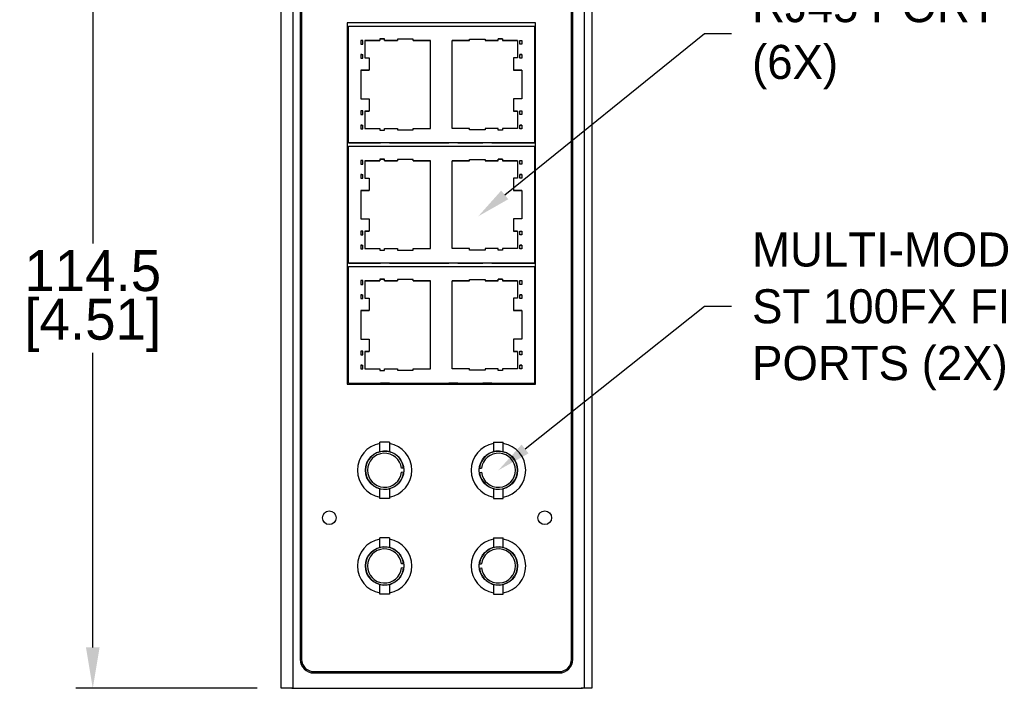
# Model space of a CAD drawing. Header units: inches. Extents: x 0 to 559, y 0 to 432.
# Tile 1 of 3: x 135 to 280, y 165 to 263. Entities that reach past the tile are written whole.
import ezdxf
from ezdxf import colors
from ezdxf.entities.mleader import LeaderData, LeaderLine
from ezdxf.math import Vec2, Vec3

# ---------------------------------------------------------------- set-up
doc = ezdxf.new("R2010")
doc.units = ezdxf.units.IN
doc.header["$LTSCALE"] = 10
doc.header["$MEASUREMENT"] = 0
doc.layers.add('DIMENSIONS', color=140, linetype='Continuous')
doc.layers.add('TEXT', color=140, linetype='Continuous')
doc.dimstyles.get("Standard").update_dxf_attribs({"dimtxt": 6, "dimasz": 6, "dimexe": 2.5, "dimexo": 3.5, "dimgap": 1, "dimtad": 0, "dimtih": 1, "dimtoh": 1, "dimdec": 1, "dimzin": 0, "dimdsep": 46, "dimtxsty": 'Standard', "dimcen": 0, "dimadec": 0, "dimazin": 0, "dimtfac": 1, "dimtdec": 1, "dimtofl": 0, "dimtmove": 0, "dimatfit": 3, "dimfxl": 1, "dimtolj": 1, "dimtzin": 0, "dimarcsym": 0})

# ---------------------------------------------------------------- blocks, each defined once
blk = doc.blocks.new('*D12')
at = {"layer": 'DEFPOINTS', "color": 0, "transparency": 16777216}
for p in [(173.63, 279.65), (145.98, 165.15), (173.63, 165.15)]:
    blk.add_point(p, dxfattribs=at)
at = {"layer": 'DIMENSIONS', "color": 0, "lineweight": -2, "transparency": 16777216}
for p, q in [((170.13, 279.65), (143.48, 279.65)), ((145.98, 273.65), (145.98, 230.4)), ((145.98, 171.15), (145.98, 214.4)), ((170.13, 165.15), (143.48, 165.15))]:
    blk.add_line(p, q, dxfattribs=at)
at = {"layer": 'DIMENSIONS', "color": 0, "transparency": 16777216}
for points in [[(144.98, 273.65), (146.98, 273.65), (145.98, 279.65)], [(144.98, 171.15), (146.98, 171.15), (145.98, 165.15)]]:
    blk.add_solid(points, dxfattribs=at)
at = {"layer": 'DIMENSIONS', "color": 0, "transparency": 16777216, "char_height": 6, "attachment_point": 5}
for s, insert in [('\\A1;114.5', (145.98, 226.4)), ('\\A1;[4.51]', (145.98, 218.4))]:
    blk.add_mtext(s, dxfattribs=dict(at, insert=insert))

msp = doc.modelspace()

# ---------------------------------------------------------------- linework, layer by layer
for p, q in [((173.63, 165.15), (173.63, 279.65)), ((175.37, 165.15), (175.37, 279.65)), ((218.13, 165.15), (218.13, 279.65)), ((219.23, 279.65), (219.23, 165.15)), ((176.43, 275.4), (176.43, 169.4)), ((216.43, 169.4), (216.43, 275.4)), ((210.93, 262.8), (183.33, 262.8)), ((183.33, 262.8), (183.33, 209.8)), ((183.53, 260.22), (183.53, 262.31)), ((183.53, 262.31), (210.78, 262.31)), ((210.78, 262.31), (210.78, 245.18)), ((210.93, 209.8), (210.93, 262.8)), ((183.53, 260.22), (183.53, 260.22)), ((183.53, 259.68), (183.53, 260.22)), ((185.33, 260.23), (185.33, 259.68)), ((185.63, 260.23), (185.33, 260.23)), ((185.63, 260.23), (185.33, 260.23)), ((185.63, 259.68), (185.63, 260.23)), ((185.63, 260.23), (185.63, 260.23)), ((185.93, 260.19), (185.93, 257.66)), ((188.13, 260.19), (185.93, 260.19)), ((185.93, 260.19), (188.13, 260.19)), ((188.13, 260.45), (188.13, 260.19)), ((188.78, 260.45), (188.13, 260.45)), ((188.13, 260.45), (188.78, 260.45)), ((188.13, 260.19), (188.13, 260.19)), ((188.78, 260.19), (188.78, 260.45)), ((190.72, 260.19), (188.78, 260.19)), ((188.78, 260.19), (190.72, 260.19)), ((188.78, 260.19), (188.78, 260.19)), ((190.72, 260.4), (190.72, 260.19)), ((193.01, 260.4), (190.72, 260.4)), ((190.72, 260.19), (190.72, 260.19)), ((193.01, 260.19), (193.01, 260.4)), ((195.55, 260.19), (193.01, 260.19)), ((193.01, 260.19), (195.55, 260.19)), ((193.01, 260.19), (193.01, 260.19)), ((195.55, 247.31), (195.55, 260.19)), ((198.71, 260.19), (201.25, 260.19)), ((198.71, 247.31), (198.71, 260.19)), ((201.25, 260.19), (198.71, 260.19)), ((201.25, 260.4), (203.54, 260.4)), ((201.25, 260.19), (201.25, 260.4)), ((201.25, 260.19), (201.25, 260.19)), ((203.54, 260.4), (203.54, 260.19)), ((203.54, 260.19), (205.48, 260.19)), ((205.48, 260.19), (203.54, 260.19)), ((203.54, 260.19), (203.54, 260.19)), ((205.48, 260.45), (206.13, 260.45)), ((205.48, 260.19), (205.48, 260.45)), ((206.13, 260.45), (205.48, 260.45)), ((205.48, 260.19), (205.48, 260.19)), ((206.13, 260.45), (206.13, 260.19)), ((206.13, 260.19), (208.33, 260.19)), ((206.13, 260.19), (206.13, 260.19)), ((208.33, 260.19), (206.13, 260.19)), ((208.33, 260.19), (208.33, 257.66)), ((208.63, 259.68), (208.63, 260.23)), ((208.63, 260.23), (208.93, 260.23)), ((208.63, 260.23), (208.63, 260.23)), ((208.63, 260.23), (208.93, 260.23)), ((208.93, 260.23), (208.93, 259.68)), ((183.53, 258.16), (183.53, 259.68)), ((185.33, 259.68), (185.63, 259.68)), ((208.93, 259.68), (208.63, 259.68)), ((183.53, 258.16), (183.53, 258.16)), ((183.53, 258.16), (183.53, 258.16)), ((183.53, 258.16), (183.53, 258.16)), ((183.53, 257.62), (183.53, 258.16)), ((183.53, 255.85), (183.53, 257.62)), ((185.33, 258.16), (185.63, 258.16)), ((185.33, 258.16), (185.33, 257.62)), ((185.33, 258.16), (185.43, 258.16)), ((185.33, 257.62), (185.63, 257.62)), ((185.63, 257.62), (185.63, 258.16)), ((185.63, 258.16), (185.63, 258.16)), ((185.93, 257.66), (186.55, 257.66)), ((186.55, 257.66), (186.55, 255.85)), ((207.71, 257.66), (207.71, 255.85)), ((208.33, 257.66), (207.71, 257.66)), ((208.93, 258.16), (208.63, 258.16)), ((208.63, 257.62), (208.63, 258.16)), ((208.63, 258.16), (208.63, 258.16)), ((208.93, 257.62), (208.63, 257.62)), ((208.93, 258.16), (208.83, 258.16)), ((208.93, 258.16), (208.93, 257.62)), ((183.53, 255.85), (183.53, 255.85)), ((183.53, 251.65), (183.53, 255.85)), ((185.33, 255.85), (185.33, 251.65)), ((186.55, 255.85), (185.33, 255.85)), ((185.33, 255.85), (185.63, 255.85)), ((185.63, 255.85), (186.55, 255.85)), ((186.55, 255.85), (186.55, 255.85)), ((207.71, 255.85), (208.93, 255.85)), ((207.71, 255.85), (207.71, 255.85)), ((208.63, 255.85), (207.71, 255.85)), ((208.93, 255.85), (208.63, 255.85)), ((208.93, 255.85), (208.93, 251.65)), ((183.53, 249.87), (183.53, 251.65)), ((185.33, 251.65), (186.55, 251.65)), ((186.55, 251.65), (186.55, 249.84)), ((207.71, 251.65), (207.71, 249.84)), ((208.93, 251.65), (207.71, 251.65)), ((183.53, 249.87), (183.53, 249.87)), ((183.53, 249.33), (183.53, 249.87)), ((183.53, 247.81), (183.53, 249.33)), ((185.33, 249.88), (185.33, 249.33)), ((185.63, 249.88), (185.33, 249.88)), ((185.63, 249.88), (185.33, 249.88)), ((185.33, 249.33), (185.63, 249.33)), ((185.63, 249.33), (185.63, 249.88)), ((185.63, 249.88), (185.63, 249.88)), ((185.93, 249.84), (185.93, 247.31)), ((186.55, 249.84), (185.93, 249.84)), ((185.93, 249.84), (186.55, 249.84)), ((186.55, 249.84), (186.55, 249.84)), ((207.71, 249.84), (208.33, 249.84)), ((208.33, 249.84), (207.71, 249.84)), ((207.71, 249.84), (207.71, 249.84)), ((208.33, 249.84), (208.33, 247.31)), ((208.63, 249.33), (208.63, 249.88)), ((208.63, 249.88), (208.93, 249.88)), ((208.63, 249.88), (208.63, 249.88)), ((208.63, 249.88), (208.93, 249.88)), ((208.93, 249.33), (208.63, 249.33)), ((208.93, 249.88), (208.93, 249.33)), ((183.53, 247.81), (183.53, 247.81)), ((183.53, 247.81), (183.53, 247.81)), ((183.53, 247.81), (183.53, 247.81)), ((183.53, 247.27), (183.53, 247.81)), ((183.53, 245.18), (183.53, 247.27)), ((185.33, 247.81), (185.33, 247.27)), ((185.33, 247.81), (185.63, 247.81)), ((185.33, 247.81), (185.43, 247.81)), ((185.33, 247.27), (185.63, 247.27)), ((185.63, 247.27), (185.63, 247.81)), ((185.63, 247.81), (185.63, 247.81)), ((185.93, 247.31), (188.13, 247.31)), ((188.13, 247.31), (188.13, 247.05)), ((188.78, 247.31), (190.72, 247.31)), ((188.78, 247.05), (188.78, 247.31)), ((190.72, 247.31), (190.72, 247.09)), ((190.72, 247.09), (193.01, 247.09)), ((193.01, 247.31), (195.55, 247.31)), ((193.01, 247.09), (193.01, 247.31)), ((201.25, 247.31), (198.71, 247.31)), ((201.25, 247.09), (201.25, 247.31)), ((203.54, 247.09), (201.25, 247.09)), ((203.54, 247.31), (203.54, 247.09)), ((205.48, 247.31), (203.54, 247.31)), ((205.48, 247.05), (205.48, 247.31)), ((206.13, 247.31), (206.13, 247.05)), ((208.33, 247.31), (206.13, 247.31)), ((208.63, 247.27), (208.63, 247.81)), ((208.93, 247.81), (208.63, 247.81)), ((208.63, 247.81), (208.63, 247.81)), ((208.93, 247.27), (208.63, 247.27)), ((208.93, 247.81), (208.83, 247.81)), ((208.93, 247.81), (208.93, 247.27)), ((188.13, 247.05), (188.78, 247.05)), ((206.13, 247.05), (205.48, 247.05)), ((210.78, 245.18), (183.53, 245.18)), ((183.53, 245.18), (188.21, 245.18)), ((183.53, 245.18), (183.53, 245.18)), ((183.53, 242.59), (183.53, 244.68)), ((183.53, 244.68), (210.78, 244.68)), ((189.54, 245.18), (188.21, 245.18)), ((189.54, 245.18), (198.21, 245.18)), ((199.54, 245.18), (198.21, 245.18)), ((199.54, 245.18), (203.21, 245.18)), ((204.54, 245.18), (203.21, 245.18)), ((204.54, 245.18), (210.78, 245.18)), ((210.78, 245.18), (210.78, 245.18)), ((210.78, 244.68), (210.78, 227.55)), ((188.13, 242.82), (188.13, 242.56)), ((188.78, 242.82), (188.13, 242.82)), ((188.13, 242.82), (188.78, 242.82)), ((188.78, 242.56), (188.78, 242.82)), ((190.72, 242.77), (190.72, 242.56)), ((193.01, 242.77), (190.72, 242.77)), ((193.01, 242.56), (193.01, 242.77)), ((201.25, 242.77), (203.54, 242.77)), ((201.25, 242.56), (201.25, 242.77)), ((203.54, 242.77), (203.54, 242.56)), ((205.48, 242.82), (206.13, 242.82)), ((205.48, 242.56), (205.48, 242.82)), ((206.13, 242.82), (205.48, 242.82)), ((206.13, 242.82), (206.13, 242.56)), ((183.53, 242.59), (183.53, 242.59)), ((183.53, 242.05), (183.53, 242.59)), ((183.53, 240.53), (183.53, 242.05)), ((185.33, 242.6), (185.33, 242.05)), ((185.63, 242.6), (185.33, 242.6)), ((185.63, 242.6), (185.33, 242.6)), ((185.33, 242.05), (185.63, 242.05)), ((185.63, 242.05), (185.63, 242.6)), ((185.63, 242.6), (185.63, 242.6)), ((185.93, 242.56), (185.93, 240.03)), ((188.13, 242.56), (185.93, 242.56)), ((185.93, 242.56), (188.13, 242.56)), ((188.13, 242.56), (188.13, 242.56)), ((190.72, 242.56), (188.78, 242.56)), ((188.78, 242.56), (190.72, 242.56)), ((188.78, 242.56), (188.78, 242.56)), ((190.72, 242.56), (190.72, 242.56)), ((195.55, 242.56), (193.01, 242.56)), ((193.01, 242.56), (195.55, 242.56)), ((193.01, 242.56), (193.01, 242.56)), ((195.55, 229.68), (195.55, 242.56)), ((198.71, 242.56), (201.25, 242.56)), ((198.71, 229.68), (198.71, 242.56)), ((201.25, 242.56), (198.71, 242.56)), ((201.25, 242.56), (201.25, 242.56)), ((203.54, 242.56), (205.48, 242.56)), ((205.48, 242.56), (203.54, 242.56)), ((203.54, 242.56), (203.54, 242.56)), ((205.48, 242.56), (205.48, 242.56)), ((206.13, 242.56), (208.33, 242.56)), ((206.13, 242.56), (206.13, 242.56)), ((208.33, 242.56), (206.13, 242.56)), ((208.33, 242.56), (208.33, 240.03)), ((208.63, 242.05), (208.63, 242.6)), ((208.63, 242.6), (208.93, 242.6)), ((208.63, 242.6), (208.63, 242.6)), ((208.63, 242.6), (208.93, 242.6)), ((208.93, 242.05), (208.63, 242.05)), ((208.93, 242.6), (208.93, 242.05)), ((183.53, 240.53), (183.53, 240.53)), ((183.53, 240.53), (183.53, 240.53)), ((183.53, 240.53), (183.53, 240.53)), ((183.53, 239.99), (183.53, 240.53)), ((183.53, 238.22), (183.53, 239.99)), ((185.33, 240.53), (185.63, 240.53)), ((185.33, 240.53), (185.33, 239.99)), ((185.33, 240.53), (185.43, 240.53)), ((185.33, 239.99), (185.63, 239.99)), ((185.63, 239.99), (185.63, 240.53)), ((185.63, 240.53), (185.63, 240.53)), ((185.93, 240.03), (186.55, 240.03)), ((186.55, 240.03), (186.55, 238.22)), ((207.71, 240.03), (207.71, 238.22)), ((208.33, 240.03), (207.71, 240.03)), ((208.93, 240.53), (208.63, 240.53)), ((208.63, 239.99), (208.63, 240.53)), ((208.63, 240.53), (208.63, 240.53)), ((208.93, 239.99), (208.63, 239.99)), ((208.93, 240.53), (208.83, 240.53)), ((208.93, 240.53), (208.93, 239.99)), ((183.53, 238.22), (183.53, 238.22)), ((183.53, 234.02), (183.53, 238.22)), ((185.33, 238.22), (185.33, 234.02)), ((186.55, 238.22), (185.33, 238.22)), ((185.33, 238.22), (185.63, 238.22)), ((185.63, 238.22), (186.55, 238.22)), ((186.55, 238.22), (186.55, 238.22)), ((207.71, 238.22), (208.93, 238.22)), ((207.71, 238.22), (207.71, 238.22)), ((208.63, 238.22), (207.71, 238.22)), ((208.93, 238.22), (208.63, 238.22)), ((208.93, 238.22), (208.93, 234.02)), ((183.53, 232.24), (183.53, 234.02)), ((185.33, 234.02), (186.55, 234.02)), ((186.55, 234.02), (186.55, 232.21)), ((207.71, 234.02), (207.71, 232.21)), ((208.93, 234.02), (207.71, 234.02)), ((183.53, 232.24), (183.53, 232.24)), ((183.53, 231.7), (183.53, 232.24)), ((183.53, 230.18), (183.53, 231.7)), ((185.33, 232.25), (185.33, 231.7)), ((185.63, 232.25), (185.33, 232.25)), ((185.63, 232.25), (185.33, 232.25)), ((185.33, 231.7), (185.63, 231.7)), ((185.63, 231.7), (185.63, 232.25)), ((185.63, 232.25), (185.63, 232.25)), ((185.93, 232.21), (185.93, 229.68)), ((186.55, 232.21), (185.93, 232.21)), ((185.93, 232.21), (186.55, 232.21)), ((186.55, 232.21), (186.55, 232.21)), ((207.71, 232.21), (208.33, 232.21)), ((208.33, 232.21), (207.71, 232.21)), ((207.71, 232.21), (207.71, 232.21)), ((208.33, 232.21), (208.33, 229.68)), ((208.63, 231.7), (208.63, 232.25)), ((208.63, 232.25), (208.93, 232.25)), ((208.63, 232.25), (208.63, 232.25)), ((208.63, 232.25), (208.93, 232.25)), ((208.93, 231.7), (208.63, 231.7)), ((208.93, 232.25), (208.93, 231.7)), ((183.53, 230.18), (183.53, 230.18)), ((183.53, 230.18), (183.53, 230.18)), ((183.53, 230.18), (183.53, 230.18)), ((183.53, 229.64), (183.53, 230.18)), ((185.33, 230.18), (185.33, 229.64)), ((185.33, 230.18), (185.63, 230.18)), ((185.33, 230.18), (185.43, 230.18)), ((185.63, 229.64), (185.63, 230.18)), ((185.63, 230.18), (185.63, 230.18)), ((208.63, 229.64), (208.63, 230.18)), ((208.93, 230.18), (208.63, 230.18)), ((208.63, 230.18), (208.63, 230.18)), ((208.93, 230.18), (208.83, 230.18)), ((208.93, 230.18), (208.93, 229.64)), ((183.53, 227.55), (183.53, 229.64)), ((185.33, 229.64), (185.63, 229.64)), ((185.93, 229.68), (188.13, 229.68)), ((188.13, 229.68), (188.13, 229.42)), ((188.13, 229.42), (188.78, 229.42)), ((188.78, 229.68), (190.72, 229.68)), ((188.78, 229.42), (188.78, 229.68)), ((190.72, 229.68), (190.72, 229.46)), ((190.72, 229.46), (193.01, 229.46)), ((193.01, 229.68), (195.55, 229.68)), ((193.01, 229.46), (193.01, 229.68)), ((201.25, 229.68), (198.71, 229.68)), ((201.25, 229.46), (201.25, 229.68)), ((203.54, 229.46), (201.25, 229.46)), ((203.54, 229.68), (203.54, 229.46)), ((205.48, 229.68), (203.54, 229.68)), ((205.48, 229.42), (205.48, 229.68)), ((206.13, 229.42), (205.48, 229.42)), ((206.13, 229.68), (206.13, 229.42)), ((208.33, 229.68), (206.13, 229.68)), ((208.93, 229.64), (208.63, 229.64)), ((183.53, 227.55), (188.21, 227.55)), ((183.53, 227.55), (183.53, 227.55)), ((210.78, 227.55), (183.53, 227.55)), ((183.53, 224.96), (183.53, 227.05)), ((183.53, 227.05), (210.78, 227.05)), ((189.54, 227.55), (188.21, 227.55)), ((189.54, 227.55), (198.21, 227.55)), ((199.54, 227.55), (198.21, 227.55)), ((199.54, 227.55), (203.21, 227.55)), ((204.54, 227.55), (203.21, 227.55)), ((204.54, 227.55), (210.78, 227.55)), ((210.78, 227.55), (210.78, 227.55)), ((210.78, 227.05), (210.78, 209.92)), ((183.53, 224.96), (183.53, 224.96)), ((183.53, 224.42), (183.53, 224.96)), ((183.53, 222.9), (183.53, 224.42)), ((185.33, 224.97), (185.33, 224.42)), ((185.63, 224.97), (185.33, 224.97)), ((185.63, 224.97), (185.33, 224.97)), ((185.33, 224.42), (185.63, 224.42)), ((185.63, 224.42), (185.63, 224.97)), ((185.63, 224.97), (185.63, 224.97)), ((185.93, 224.93), (185.93, 222.4)), ((188.13, 224.93), (185.93, 224.93)), ((185.93, 224.93), (188.13, 224.93)), ((188.13, 225.19), (188.13, 224.93)), ((188.78, 225.19), (188.13, 225.19)), ((188.13, 225.19), (188.78, 225.19)), ((188.13, 224.93), (188.13, 224.93)), ((188.78, 224.93), (188.78, 225.19)), ((190.72, 224.93), (188.78, 224.93)), ((188.78, 224.93), (190.72, 224.93)), ((188.78, 224.93), (188.78, 224.93)), ((190.72, 225.14), (190.72, 224.93)), ((193.01, 225.14), (190.72, 225.14)), ((190.72, 224.93), (190.72, 224.93)), ((193.01, 224.93), (193.01, 225.14)), ((195.55, 224.93), (193.01, 224.93)), ((193.01, 224.93), (195.55, 224.93)), ((193.01, 224.93), (193.01, 224.93)), ((195.55, 212.05), (195.55, 224.93)), ((198.71, 224.93), (201.25, 224.93)), ((198.71, 212.05), (198.71, 224.93)), ((201.25, 224.93), (198.71, 224.93)), ((201.25, 225.14), (203.54, 225.14)), ((201.25, 224.93), (201.25, 225.14)), ((201.25, 224.93), (201.25, 224.93)), ((203.54, 225.14), (203.54, 224.93)), ((203.54, 224.93), (205.48, 224.93)), ((205.48, 224.93), (203.54, 224.93)), ((203.54, 224.93), (203.54, 224.93)), ((205.48, 225.19), (206.13, 225.19)), ((205.48, 224.93), (205.48, 225.19)), ((206.13, 225.19), (205.48, 225.19)), ((205.48, 224.93), (205.48, 224.93)), ((206.13, 225.19), (206.13, 224.93)), ((206.13, 224.93), (208.33, 224.93)), ((206.13, 224.93), (206.13, 224.93)), ((208.33, 224.93), (206.13, 224.93)), ((208.33, 224.93), (208.33, 222.4)), ((208.63, 224.42), (208.63, 224.97)), ((208.63, 224.97), (208.93, 224.97)), ((208.63, 224.97), (208.63, 224.97)), ((208.63, 224.97), (208.93, 224.97)), ((208.93, 224.42), (208.63, 224.42)), ((208.93, 224.97), (208.93, 224.42)), ((183.53, 222.9), (183.53, 222.9)), ((183.53, 222.9), (183.53, 222.9)), ((183.53, 222.9), (183.53, 222.9)), ((183.53, 222.36), (183.53, 222.9)), ((185.33, 222.9), (185.63, 222.9)), ((185.33, 222.9), (185.33, 222.36)), ((185.33, 222.9), (185.43, 222.9)), ((185.63, 222.36), (185.63, 222.9)), ((185.63, 222.9), (185.63, 222.9)), ((208.93, 222.9), (208.63, 222.9)), ((208.63, 222.36), (208.63, 222.9)), ((208.63, 222.9), (208.63, 222.9)), ((208.93, 222.9), (208.83, 222.9)), ((208.93, 222.9), (208.93, 222.36)), ((183.53, 220.59), (183.53, 222.36)), ((185.33, 222.36), (185.63, 222.36)), ((185.93, 222.4), (186.55, 222.4)), ((186.55, 222.4), (186.55, 220.59)), ((207.71, 222.4), (207.71, 220.59)), ((208.33, 222.4), (207.71, 222.4)), ((208.93, 222.36), (208.63, 222.36)), ((183.53, 220.59), (183.53, 220.59)), ((183.53, 216.39), (183.53, 220.59)), ((185.33, 220.59), (185.33, 216.39)), ((186.55, 220.59), (185.33, 220.59)), ((185.33, 220.59), (185.63, 220.59)), ((185.63, 220.59), (186.55, 220.59)), ((186.55, 220.59), (186.55, 220.59)), ((207.71, 220.59), (208.93, 220.59)), ((207.71, 220.59), (207.71, 220.59)), ((208.63, 220.59), (207.71, 220.59)), ((208.93, 220.59), (208.63, 220.59)), ((208.93, 220.59), (208.93, 216.39)), ((183.53, 214.61), (183.53, 216.39)), ((185.33, 216.39), (186.55, 216.39)), ((186.55, 216.39), (186.55, 214.58)), ((207.71, 216.39), (207.71, 214.58)), ((208.93, 216.39), (207.71, 216.39)), ((183.53, 214.61), (183.53, 214.61)), ((183.53, 214.07), (183.53, 214.61)), ((183.53, 212.55), (183.53, 214.07)), ((185.33, 214.62), (185.33, 214.07)), ((185.63, 214.62), (185.33, 214.62)), ((185.63, 214.62), (185.33, 214.62)), ((185.33, 214.07), (185.63, 214.07)), ((185.63, 214.07), (185.63, 214.62)), ((185.63, 214.62), (185.63, 214.62)), ((185.93, 214.58), (185.93, 212.05)), ((186.55, 214.58), (185.93, 214.58)), ((185.93, 214.58), (186.55, 214.58)), ((186.55, 214.58), (186.55, 214.58)), ((207.71, 214.58), (208.33, 214.58)), ((208.33, 214.58), (207.71, 214.58)), ((207.71, 214.58), (207.71, 214.58)), ((208.33, 214.58), (208.33, 212.05)), ((208.63, 214.07), (208.63, 214.62)), ((208.63, 214.62), (208.93, 214.62)), ((208.63, 214.62), (208.63, 214.62)), ((208.63, 214.62), (208.93, 214.62)), ((208.93, 214.07), (208.63, 214.07)), ((208.93, 214.62), (208.93, 214.07)), ((183.53, 212.55), (183.53, 212.55)), ((183.53, 212.55), (183.53, 212.55)), ((183.53, 212.55), (183.53, 212.55)), ((183.53, 212.01), (183.53, 212.55)), ((185.33, 212.55), (185.33, 212.01)), ((185.33, 212.55), (185.63, 212.55)), ((185.33, 212.55), (185.43, 212.55)), ((185.63, 212.01), (185.63, 212.55)), ((185.63, 212.55), (185.63, 212.55)), ((208.63, 212.01), (208.63, 212.55)), ((208.93, 212.55), (208.63, 212.55)), ((208.63, 212.55), (208.63, 212.55)), ((208.93, 212.55), (208.83, 212.55)), ((208.93, 212.55), (208.93, 212.01)), ((183.53, 209.92), (183.53, 212.01)), ((185.33, 212.01), (185.63, 212.01)), ((185.93, 212.05), (188.13, 212.05)), ((188.13, 212.05), (188.13, 211.79)), ((188.13, 211.79), (188.78, 211.79)), ((188.78, 212.05), (190.72, 212.05)), ((188.78, 211.79), (188.78, 212.05)), ((190.72, 212.05), (190.72, 211.83)), ((190.72, 211.83), (193.01, 211.83)), ((193.01, 212.05), (195.55, 212.05)), ((193.01, 211.83), (193.01, 212.05)), ((201.25, 212.05), (198.71, 212.05)), ((201.25, 211.83), (201.25, 212.05)), ((203.54, 211.83), (201.25, 211.83)), ((203.54, 212.05), (203.54, 211.83)), ((205.48, 212.05), (203.54, 212.05)), ((205.48, 211.79), (205.48, 212.05)), ((206.13, 211.79), (205.48, 211.79)), ((206.13, 212.05), (206.13, 211.79)), ((208.33, 212.05), (206.13, 212.05)), ((208.93, 212.01), (208.63, 212.01)), ((183.33, 209.8), (210.93, 209.8)), ((183.53, 209.92), (188.21, 209.92)), ((183.53, 209.92), (183.53, 209.92)), ((189.54, 209.92), (188.21, 209.92)), ((189.54, 209.92), (198.21, 209.92)), ((199.54, 209.92), (198.21, 209.92)), ((199.54, 209.92), (203.21, 209.92)), ((204.54, 209.92), (203.21, 209.92)), ((204.54, 209.92), (210.78, 209.92)), ((210.78, 209.92), (210.78, 209.92)), ((189.53, 201.28), (188.09, 201.28)), ((188.09, 199.85), (188.09, 201.28)), ((189.53, 201.28), (189.53, 199.85)), ((204.79, 201.28), (206.23, 201.28)), ((204.79, 201.28), (204.79, 199.85)), ((206.23, 199.85), (206.23, 201.28)), ((191.59, 197.47), (191.29, 197.44)), ((191.59, 196.82), (191.29, 196.86)), ((202.73, 197.47), (203.02, 197.44)), ((202.73, 196.82), (203.02, 196.86)), ((188.09, 193.02), (188.09, 194.44)), ((189.53, 194.44), (189.53, 193.02)), ((204.79, 194.44), (204.79, 193.02)), ((206.23, 193.02), (206.23, 194.44)), ((189.53, 193.02), (188.09, 193.02)), ((204.79, 193.02), (206.23, 193.02)), ((189.53, 187.23), (188.09, 187.23)), ((188.09, 185.8), (188.09, 187.23)), ((189.53, 187.23), (189.53, 185.8)), ((204.79, 187.23), (206.23, 187.23)), ((204.79, 187.23), (204.79, 185.8)), ((206.23, 185.8), (206.23, 187.23)), ((191.59, 183.42), (191.29, 183.39)), ((191.59, 182.77), (191.29, 182.81)), ((202.73, 183.42), (203.02, 183.39)), ((202.73, 182.77), (203.02, 182.81)), ((188.09, 178.97), (188.09, 180.39)), ((189.53, 180.39), (189.53, 178.97)), ((204.79, 180.39), (204.79, 178.97)), ((206.23, 178.97), (206.23, 180.39)), ((189.53, 178.97), (188.09, 178.97)), ((204.79, 178.97), (206.23, 178.97)), ((178.43, 167.4), (214.43, 167.4)), ((175.37, 165.15), (173.63, 165.15)), ((175.17, 165.15), (217.83, 165.15)), ((218.13, 165.15), (217.63, 165.15)), ((217.63, 165.15), (217.63, 165.15)), ((219.23, 165.15), (218.13, 165.15))]:
    msp.add_line(p, q)
at = {"flags": 128}
for points in [[(185.47, 258.16), (185.46, 258.16), (185.44, 258.16), (185.42, 258.16), (185.4, 258.16), (185.38, 258.16), (185.36, 258.16), (185.35, 258.16), (185.33, 258.16)], [(208.79, 258.16), (208.8, 258.16), (208.82, 258.16), (208.84, 258.16), (208.86, 258.16), (208.88, 258.16), (208.89, 258.16), (208.91, 258.16), (208.93, 258.16)], [(185.47, 247.81), (185.46, 247.81), (185.44, 247.81), (185.42, 247.81), (185.4, 247.81), (185.38, 247.81), (185.36, 247.81), (185.35, 247.81), (185.33, 247.81)], [(208.79, 247.81), (208.8, 247.81), (208.82, 247.81), (208.84, 247.81), (208.86, 247.81), (208.88, 247.81), (208.89, 247.81), (208.91, 247.81), (208.93, 247.81)], [(185.47, 240.53), (185.46, 240.53), (185.44, 240.53), (185.42, 240.53), (185.4, 240.53), (185.38, 240.53), (185.36, 240.53), (185.35, 240.53), (185.33, 240.53)], [(208.79, 240.53), (208.8, 240.53), (208.82, 240.53), (208.84, 240.53), (208.86, 240.53), (208.88, 240.53), (208.89, 240.53), (208.91, 240.53), (208.93, 240.53)], [(185.47, 230.18), (185.46, 230.18), (185.44, 230.18), (185.42, 230.18), (185.4, 230.18), (185.38, 230.18), (185.36, 230.18), (185.35, 230.18), (185.33, 230.18)], [(208.79, 230.18), (208.8, 230.18), (208.82, 230.18), (208.84, 230.18), (208.86, 230.18), (208.88, 230.18), (208.89, 230.18), (208.91, 230.18), (208.93, 230.18)], [(185.47, 222.9), (185.46, 222.9), (185.44, 222.9), (185.42, 222.9), (185.4, 222.9), (185.38, 222.9), (185.36, 222.9), (185.35, 222.9), (185.33, 222.9)], [(208.79, 222.9), (208.8, 222.9), (208.82, 222.9), (208.84, 222.9), (208.86, 222.9), (208.88, 222.9), (208.89, 222.9), (208.91, 222.9), (208.93, 222.9)], [(185.47, 212.55), (185.46, 212.55), (185.44, 212.55), (185.42, 212.55), (185.4, 212.55), (185.38, 212.55), (185.36, 212.55), (185.35, 212.55), (185.33, 212.55)], [(208.79, 212.55), (208.8, 212.55), (208.82, 212.55), (208.84, 212.55), (208.86, 212.55), (208.88, 212.55), (208.89, 212.55), (208.91, 212.55), (208.93, 212.55)]]:
    msp.add_lwpolyline(points, dxfattribs=at)
for centre, radius in [((188.81, 197.15), 2.82), ((205.51, 197.15), 2.82), ((180.69, 190.17), 1), ((212.31, 190.17), 1), ((188.81, 183.1), 2.82), ((205.51, 183.1), 2.82)]:
    msp.add_circle(centre, radius)
for centre, radius, start, end in [((185.34, 318.31), 60.15, 269.9887, 270.0839), ((185.5, 353.33), 95.17, 269.9857, 270.0798), ((208.76, 353.33), 95.17, 269.9202, 270.0143), ((208.92, 318.31), 60.15, 269.9161, 270.0113), ((185.34, 307.96), 60.15, 269.9887, 270.0839), ((185.5, 342.98), 95.17, 269.9857, 270.0798), ((208.76, 342.98), 95.17, 269.9202, 270.0143), ((208.92, 307.96), 60.15, 269.9161, 270.0113), ((185.34, 300.68), 60.15, 269.9887, 270.0839), ((185.5, 335.7), 95.17, 269.9857, 270.0798), ((208.76, 335.7), 95.17, 269.9202, 270.0143), ((208.92, 300.68), 60.15, 269.9161, 270.0113), ((185.34, 290.33), 60.15, 269.9887, 270.0839), ((185.5, 325.35), 95.17, 269.9857, 270.0798), ((208.76, 325.35), 95.17, 269.9202, 270.0143), ((208.92, 290.33), 60.15, 269.9161, 270.0113), ((185.34, 283.05), 60.15, 269.9887, 270.0839), ((185.5, 318.07), 95.17, 269.9857, 270.0798), ((208.76, 318.07), 95.17, 269.9202, 270.0143), ((208.92, 283.05), 60.15, 269.9161, 270.0113), ((185.34, 272.7), 60.15, 269.9887, 270.0839), ((185.5, 307.72), 95.17, 269.9857, 270.0798), ((208.76, 307.72), 95.17, 269.9202, 270.0143), ((208.92, 272.7), 60.15, 269.9161, 270.0113), ((188.81, 197.15), 4, 100.3698, 259.6302), ((188.81, 197.15), 4, 280.3698, 79.6302), ((205.51, 197.15), 4, 100.3698, 259.6302), ((205.51, 197.15), 4, 280.3698, 79.6302), ((188.81, 197.15), 2.8, 6.6654, 353.3346), ((188.81, 197.15), 2.5, 6.6654, 353.3346), ((205.51, 197.15), 2.8, 186.6654, 173.3346), ((205.51, 197.15), 2.5, 186.6654, 173.3346), ((188.81, 183.1), 4, 100.3698, 259.6302), ((188.81, 183.1), 4, 280.3698, 79.6302), ((205.51, 183.1), 4, 100.3698, 259.6302), ((205.51, 183.1), 4, 280.3698, 79.6302), ((188.81, 183.1), 2.8, 6.6654, 353.3346), ((188.81, 183.1), 2.5, 6.6654, 353.3346), ((205.51, 183.1), 2.8, 186.6654, 173.3346), ((205.51, 183.1), 2.5, 186.6654, 173.3346), ((178.43, 169.4), 2, 180, 270), ((214.43, 169.4), 2, 270, 0)]:
    msp.add_arc(centre, radius, start, end)
msp.add_open_spline([(216.23, 275.4), (216.23, 275.4), (216.23, 169.4), (216.23, 169.4), (216.23, 169.4), (216.23, 168.4), (215.42, 167.6), (214.43, 167.6), (214.43, 167.6), (214.43, 167.6), (178.43, 167.6), (178.43, 167.6), (178.43, 167.6), (177.95, 167.6), (177.49, 167.79), (177.16, 168.12), (177.16, 168.12), (176.82, 168.46), (176.63, 168.92), (176.63, 169.4), (176.63, 169.4), (176.63, 169.4), (176.63, 275.4), (176.63, 275.4), (176.63, 275.4), (176.63, 275.87), (176.82, 276.33), (177.16, 276.67), (177.16, 276.67), (177.49, 277.01), (177.95, 277.2), (178.43, 277.2), (178.43, 277.2), (178.43, 277.2), (214.43, 277.2), (214.43, 277.2), (214.43, 277.2), (214.91, 277.2), (215.37, 277.01), (215.7, 276.67), (215.7, 276.67), (216.04, 276.33), (216.23, 275.87), (216.23, 275.4)], degree=3, knots=[0, 0, 0, 0, 0.090909, 0.090909, 0.090909, 0.090909, 0.181818, 0.181818, 0.181818, 0.181818, 0.272727, 0.272727, 0.272727, 0.272727, 0.363636, 0.363636, 0.363636, 0.363636, 0.454545, 0.454545, 0.454545, 0.454545, 0.545455, 0.545455, 0.545455, 0.545455, 0.636364, 0.636364, 0.636364, 0.636364, 0.727273, 0.727273, 0.727273, 0.727273, 0.818182, 0.818182, 0.818182, 0.818182, 0.909091, 0.909091, 0.909091, 0.909091, 1, 1, 1, 1])

# ---------------------------------------------------------------- dimensions: what is measured, and where the dimension line sits
at = {"layer": 'DIMENSIONS'}
dim = msp.add_linear_dim(base=(145.98, 165.15), p1=(173.63, 279.65), p2=(173.63, 165.15), angle=90, dimstyle='Standard', override={"dimpost": '\\X'}, dxfattribs=at)
dim.commit()
dim.dimension.update_dxf_attribs({"geometry": '*D12', "text_midpoint": (145.98, 222.4)})

# ---------------------------------------------------------------- leaders
at = {"layer": 'TEXT'}
ml = msp.add_multileader_mtext('Standard', dxfattribs=at)
ml.set_content('RJ45 PORT \\P(6X)', color=256)
ml.set_leader_properties()
ml.build(insert=Vec2(0, 0))
ml.multileader.update_dxf_attribs({"text_left_attachment_type": 2, "text_right_attachment_type": 2, "dogleg_length": 4, "arrow_head_size": 5})
ctx = ml.context
ctx.base_point, ctx.char_height, ctx.arrow_head_size, ctx.landing_gap_size, ctx.plane_origin = Vec3(239.73, 261.24), 5, 5, 3, Vec3(209.43, 234.41)
ctx.left_attachment, ctx.right_attachment = 2, 2
notes = []
notes.append((ctx, [(0, (1, 1, 0), (235.73, 261.24), (1, 0), 4, [(0, [(202.55, 234.41)], 0, [])])]))
ctx.mtext.insert, ctx.mtext.flow_direction = Vec3(242.73, 267.9), 5
ml = msp.add_multileader_mtext('Standard', dxfattribs=at)
ml.set_content('MULTI-MODE \\PST 100FX FIBER \\PPORTS (2X)', color=256)
ml.set_leader_properties()
ml.build(insert=Vec2(0, 0))
ml.multileader.update_dxf_attribs({"text_left_attachment_type": 2, "text_right_attachment_type": 2, "dogleg_length": 4, "arrow_head_size": 5})
ctx = ml.context
ctx.base_point, ctx.char_height, ctx.arrow_head_size, ctx.landing_gap_size, ctx.plane_origin = Vec3(239.73, 221.21), 5, 5, 3, Vec3(209.43, 194.38)
ctx.left_attachment, ctx.right_attachment = 2, 2
notes.append((ctx, [(0, (1, 1, 0), (235.73, 221.21), (1, 0), 4, [(0, [(205.51, 197.15)], 0, [])])]))
ctx.mtext.insert, ctx.mtext.flow_direction = Vec3(242.73, 232.04), 5
for ctx, leaders in notes:
    for number, flags, end, landing, length, lines in leaders:
        leader = LeaderData()
        leader.index, (leader.has_last_leader_line, leader.has_dogleg_vector, leader.attachment_direction) = number, flags
        leader.last_leader_point, leader.dogleg_vector, leader.dogleg_length = Vec3(end), Vec3(landing), length
        for number, points, colour, breaks in lines:
            line = LeaderLine()
            line.index, line.vertices, line.color, line.breaks = number, Vec3.list(points), colors.encode_raw_color(colour), breaks
            leader.lines.append(line)
        ctx.leaders.append(leader)

doc.saveas('drawing.dxf')
